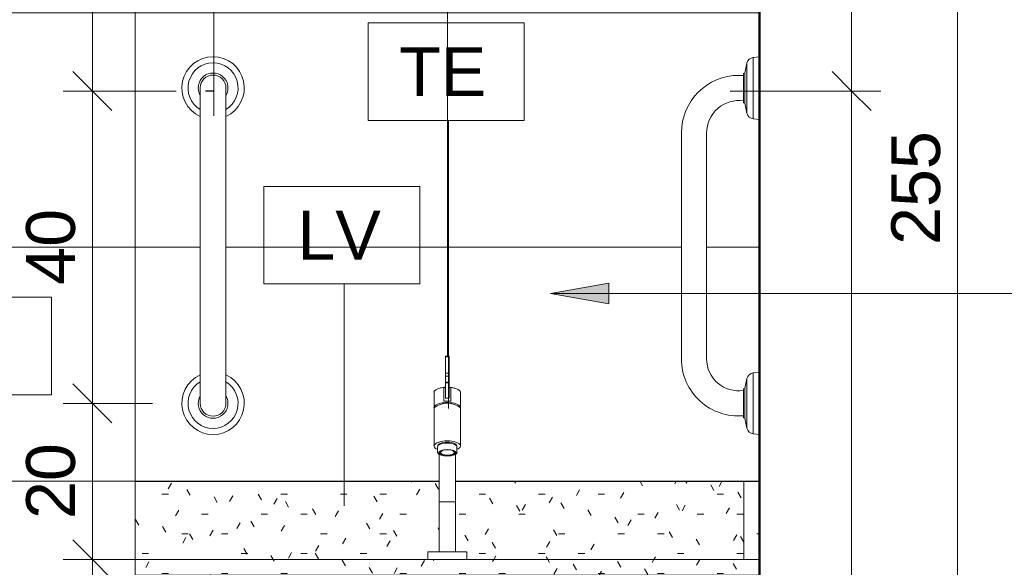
# Model space of a CAD drawing. Header units: metres. Extents: x -0.3 to 27.4, y -15.2 to 9.8.
# Tile 29 of 32: x 18 to 19.2, y 0.8 to 1.5. Entities that reach past the tile are written whole.
import ezdxf

# ---------------------------------------------------------------- set-up
doc = ezdxf.new("R2010")
doc.units = ezdxf.units.M
for name, color, linetype, lineweight in [('A-ANNO-DIMS', 7, 'Continuous', 9), ('A-ANNO-DIMS-25', 7, 'Continuous', 9), ('A-ANNO-KEYN', 7, 'Continuous', 9), ('A-WALL-PATT', 7, 'Continuous', 5), ('G-ANNO-TEXT', 7, 'Continuous', 9), ('I-WALL', 7, 'Continuous', 5), ('P-SANR-FIXT', 7, 'Continuous', 5), ('Q-CASE', 7, 'Continuous', 5)]:
    doc.layers.add(name, color=color, linetype=linetype, lineweight=lineweight)
doc.layers.add('A-DETL', color=7, linetype='Continuous', lineweight=5, true_color=0x00a600)
doc.styles.add('Arial_5', font='arial.ttf', dxfattribs={"height": 0.0625})
doc.dimstyles.new('Com_linha__ref__contínua__-_Cor_Vermelha_Arial_2_5mm', dxfattribs={"dimscale": 0.3048, "dimtxt": 0.063766, "dimasz": 0.164042, "dimexe": 0.123031, "dimexo": 0.123031, "dimgap": 0.012303, "dimtad": 1, "dimdec": 1, "dimlfac": 100, "dimrnd": 0.1, "dimdsep": 46, "dimtxsty": 'Arial_5', "dimblk1": 'OBLIQUE', "dimblk2": 'OBLIQUE', "dimsah": 1, "dimcen": 0.09, "dimdle": 0.123031, "dimazin": 0, "dimtfac": 1, "dimtdec": 4, "dimtix": 1, "dimtmove": 0, "dimatfit": 3, "dimfxl": 1, "dimtvp": 1, "dimtolj": 1, "dimtzin": 0, "dimarcsym": 2})
pattern_1 = [(0, (0, 0), (0.1016, 0.0254), [0.00838, -0.06782, 0.00838, -0.06782, -0.4064]), (0, (0, 0), (0.1016, 0.0254), [-0.1524, 0.00838, -0.14402, 0.00838, -0.06782, -0.1778]), (0, (0, 0), (0.1016, 0.0254), [-0.381, 0.00838, -0.04242, 0.00838, -0.11862]), (120, (0.0381, 0.0127), (-0.072797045, 0.07528818), [0.00838, -0.06782, 0.00838, -0.06782, -0.4064]), (120, (0.0381, 0.0127), (-0.072797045, 0.07528818), [-0.1524, 0.00838, -0.14402, 0.00838, -0.06782, -0.1778]), (120, (0.0381, 0.0127), (-0.072797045, 0.07528818), [-0.381, 0.00838, -0.04242, 0.00838, -0.11862]), (240, (0.0508, 0.0635), (-0.028802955, -0.10068818), [0.00838, -0.06782, 0.00838, -0.06782, -0.4064]), (240, (0.0508, 0.0635), (-0.028802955, -0.10068818), [-0.1524, 0.00838, -0.14402, 0.00838, -0.06782, -0.1778]), (240, (0.0508, 0.0635), (-0.028802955, -0.10068818), [-0.381, 0.00838, -0.04242, 0.00838, -0.11862])]

# ---------------------------------------------------------------- blocks, each defined once
blk = doc.blocks.new('TAMPO GRANITO2 - TAMPO GRANITO-2002902-5b')
at = {"layer": 'Q-CASE', "true_color": 0xc0c0c0}
h = blk.add_hatch(dxfattribs=at)
h.set_pattern_fill('FP_6', color=9, style=0, pattern_type=2)
h.set_pattern_definition(pattern_1)
h.paths.add_polyline_path([(13.315, 0.78), (13.69, 0.78), (13.69, 0.79), (13.7047, 0.79), (13.7047, 0.88), (13.315, 0.88)])
h.paths.add_polyline_path([(14.095, 0.78), (14.095, 0.88), (13.7254, 0.88), (13.7254, 0.79), (13.74, 0.79), (13.74, 0.78), (13.9455, 0.78)])
h = blk.add_hatch(dxfattribs=at)
h.set_pattern_fill('FP_6', color=9, style=0, pattern_type=2)
h.set_pattern_definition(pattern_1)
h.paths.add_polyline_path([(14.115, 0.78), (14.115, 0.88), (14.095, 0.88), (14.095, 0.78)])
h = blk.add_hatch(dxfattribs=at)
h.set_pattern_fill('FP_6', color=9, style=0, pattern_type=2)
h.set_pattern_definition(pattern_1)
h.paths.add_polyline_path([(13.9455, 0.76), (14.115, 0.76), (14.115, 0.78), (13.315, 0.78), (13.315, 0.76), (13.7755, 0.76)])
at = {"layer": 'Q-CASE'}
for p, q in [((13.315, 0.88), (13.7047, 0.88)), ((13.315, 0.78), (13.315, 0.88)), ((13.7254, 0.88), (14.095, 0.88)), ((14.095, 0.88), (14.115, 0.88)), ((14.095, 0.78), (14.095, 0.88)), ((13.315, 0.78), (14.115, 0.78)), ((13.315, 0.78), (13.315, 0.76)), ((14.115, 0.78), (14.095, 0.78)), ((14.115, 0.76), (13.315, 0.76))]:
    blk.add_line(p, q, dxfattribs=at)
blk = doc.blocks.new('TORNEIRA DE MESA PARA LAVATÓRIO COM ALAVANCA - 1196_C_LNK_Cromado CR10-2801303-5b')
at = {"layer": 'P-SANR-FIXT'}
for p, q in [((13.7173, 1.0405), (13.7128, 1.0405)), ((13.7128, 1.0405), (13.7128, 1.0014)), ((13.7173, 1.0397), (13.7128, 1.0397)), ((13.7173, 1.0014), (13.7173, 1.0405)), ((13.7128, 1.0188), (13.7173, 1.0188)), ((13.7173, 1.0146), (13.7128, 1.0146)), ((13.7106, 0.9827), (13.7106, 1.0003)), ((13.7128, 1.0073), (13.7173, 1.0073)), ((13.7173, 1.0063), (13.7128, 1.0063)), ((13.7128, 1.0063), (13.7128, 0.9868)), ((13.7173, 1.0063), (13.7173, 0.9868)), ((13.7195, 0.9827), (13.7195, 1.0003)), ((13.6981, 0.9938), (13.6981, 0.9255)), ((13.732, 0.9255), (13.732, 0.9938)), ((13.7025, 0.924), (13.7025, 0.9212)), ((13.7025, 0.9212), (13.7025, 0.9173)), ((13.7275, 0.924), (13.7275, 0.9212)), ((13.7275, 0.9173), (13.7275, 0.9212)), ((13.7047, 0.9145), (13.7047, 0.79)), ((13.7254, 0.79), (13.7254, 0.9145)), ((13.7047, 0.8538), (13.7254, 0.8538)), ((13.7047, 0.79), (13.69, 0.79)), ((13.69, 0.79), (13.69, 0.78)), ((13.7047, 0.79), (13.7254, 0.79)), ((13.74, 0.79), (13.7254, 0.79)), ((13.74, 0.78), (13.74, 0.79))]:
    blk.add_line(p, q, dxfattribs=at)
for centre, radius, start, end in [((13.715, 0.9519), 0.0282, 53.071, 126.9649), ((13.7047, 0.9229), 0.00719, 99.0038, 157.7907), ((13.7031, 0.9263), 0.00512, 188.6908, 263.3092), ((13.7061, 0.9237), 0.00355, 136, 175.8292), ((13.7054, 0.9254), 0.00257, 118.3437, 184.2288), ((13.7132, 0.9112), 0.0178, 83.9862, 122.7413), ((13.7132, 0.9066), 0.0253, 85.7486, 112.259), ((13.7142, 0.9092), 0.021, 87.6563, 118.3437), ((13.7169, 0.9066), 0.0253, 67.741, 94.2514), ((13.7159, 0.9092), 0.021, 61.6563, 92.3437), ((13.7169, 0.9112), 0.0178, 57.2587, 96.0138), ((13.7246, 0.9254), 0.00257, 355.7712, 61.6563), ((13.7254, 0.9229), 0.00719, 22.2093, 80.9962), ((13.724, 0.9237), 0.00355, 4.1708, 44), ((13.7269, 0.9263), 0.00512, 276.6908, 351.3092), ((13.7058, 0.9176), 0.00327, 185.2724, 250.7276), ((13.7147, 0.9383), 0.0257, 247.2015, 270.7985), ((13.7154, 0.9383), 0.0257, 269.2015, 292.7985), ((13.7243, 0.9176), 0.00327, 289.2724, 354.7276)]:
    blk.add_arc(centre, radius, start, end, dxfattribs=at)
for centre, major_axis, ratio, start_param, end_param in [((13.715, 0.9793), (0.02, 0), 0.374607, 1.458058, 1.683535), ((13.715, 0.9747), (0.017, 0), 0.372705, 6.242395, 9.467248), ((13.715, 0.9765), (0.017, 0), 0.374607, 1.305184, 1.836408)]:
    blk.add_ellipse(centre, major_axis=major_axis, ratio=ratio, start_param=start_param, end_param=end_param, dxfattribs=at)
for centre, major_axis, ratio in [((13.7151, 0.9168), (-0.0114, 0), 0.364981), ((13.715, 0.9168), (-0.0105, 0), 0.378827), ((13.7154, 0.9171), (-0.00898, 0), 0.382969)]:
    blk.add_ellipse(centre, major_axis=major_axis, ratio=ratio, dxfattribs=at)
for points, knots in [([(13.7106, 1.0003), (13.7087, 1.0001), (13.7052, 0.9995), (13.7017, 0.9982), (13.6997, 0.9969), (13.6986, 0.9959), (13.6981, 0.9949), (13.698, 0.9941), (13.6981, 0.9938)], [0, 0, 0, 0, 0.25, 0.5, 0.625, 0.75, 0.875, 1, 1, 1, 1]), ([(13.7128, 1.0014), (13.7128, 1.0013), (13.7128, 1.0012), (13.7126, 1.001), (13.7125, 1.0008), (13.7121, 1.0006), (13.7115, 1.0004), (13.7109, 1.0003), (13.7106, 1.0003)], [0, 0, 0, 0, 0.125, 0.25, 0.375, 0.5, 0.75, 1, 1, 1, 1]), ([(13.7195, 1.0003), (13.7189, 1.0004), (13.718, 1.0006), (13.7175, 1.001), (13.7173, 1.0012), (13.7173, 1.0013), (13.7173, 1.0014)], [0, 0, 0, 0, 0.5, 0.75, 0.875, 1, 1, 1, 1]), ([(13.732, 0.9938), (13.7321, 0.9941), (13.732, 0.9949), (13.7314, 0.9959), (13.7304, 0.9969), (13.7289, 0.9979), (13.727, 0.9987), (13.724, 0.9996), (13.7214, 1.0001), (13.7195, 1.0003)], [0, 0, 0, 0, 0.125, 0.25, 0.375, 0.5, 0.625, 0.75, 1, 1, 1, 1])]:
    blk.add_open_spline(points, degree=3, knots=knots, dxfattribs=at)
blk = doc.blocks.new('BARRA DE APOIO EM AÇO INOX 40cm - 2310_C_040_POL_Aço Inox Polido POL-2810958-5b')
at = {"layer": 'P-SANR-FIXT'}
for p, q in [((13.3985, 1.3476), (13.3985, 1.384)), ((13.4315, 1.3476), (13.4315, 1.384)), ((13.3985, 1.3476), (13.3985, 1.0164)), ((13.4315, 1.0164), (13.4315, 1.3476)), ((13.3985, 1.0164), (13.3985, 0.98)), ((13.4315, 1.0164), (13.4315, 0.98))]:
    blk.add_line(p, q, dxfattribs=at)
for centre, radius, start, end in [((13.415, 1.384), 0.04, 294.362, 245.638), ((13.415, 1.384), 0.0321, 300.8913, 239.1087), ((13.415, 1.384), 0.0191, 329.7544, 210.2456), ((13.415, 1.384), 0.0165, 360, 180), ((13.415, 0.98), 0.04, 114.362, 65.638), ((13.415, 0.98), 0.0321, 120.8913, 59.1087), ((13.415, 0.98), 0.0191, 149.7544, 30.2456), ((13.415, 0.98), 0.0165, 180, 0)]:
    blk.add_arc(centre, radius, start, end, dxfattribs=at)
blk = doc.blocks.new('BARRA DE APOIO EM AÇO INOX 40cm - 2310_C_040_POL_Aço Inox Polido POL-V4-5b')
at = {"layer": 'P-SANR-FIXT'}
for p, q in [((14.099, 1.4158), (14.0963, 1.4028)), ((14.099, 1.4158), (14.099, 1.3515)), ((14.115, 1.4237), (14.107, 1.423)), ((14.107, 1.3443), (14.107, 1.423)), ((14.0963, 1.4028), (14.0945, 1.4024)), ((14.0945, 1.4024), (14.0945, 1.3999)), ((14.0963, 1.3646), (14.0963, 1.4028)), ((14.0945, 1.3668), (14.0945, 1.3999)), ((14.0945, 1.3675), (14.0945, 1.3649)), ((14.0945, 1.3649), (14.0963, 1.3646)), ((14.0963, 1.3646), (14.099, 1.3515)), ((14.107, 1.3443), (14.115, 1.3437)), ((14.015, 1.3263), (14.015, 1.037)), ((14.0473, 1.037), (14.0473, 1.3263)), ((14.099, 1.0118), (14.0963, 0.9988)), ((14.099, 0.9482), (14.099, 1.0118)), ((14.115, 1.0197), (14.107, 1.019)), ((14.107, 1.019), (14.107, 0.941)), ((14.0963, 0.9988), (14.0945, 0.9984)), ((14.0945, 0.9984), (14.0945, 0.9965)), ((14.0963, 0.9988), (14.0963, 0.9606)), ((14.0945, 0.9965), (14.0945, 0.9634)), ((14.0945, 0.9641), (14.0945, 0.9616)), ((14.0945, 0.9616), (14.0963, 0.9612)), ((14.0963, 0.9612), (14.099, 0.9482)), ((14.107, 0.941), (14.115, 0.9403))]:
    blk.add_line(p, q, dxfattribs=at)
for centre, radius, start, end in [((14.1078, 1.414), 0.009, 95, 168.4393), ((14.0889, 1.3263), 0.0738, 90, 180), ((14.0889, 1.3263), 0.0738, 85.5871, 90), ((14.0889, 1.3263), 0.0416, 82.1447, 180), ((14.1078, 1.3533), 0.009, 191.5607, 265), ((14.0882, 1.037), 0.0732, 180, 274.9586), ((14.0882, 1.037), 0.0409, 180, 278.8929), ((14.1078, 1.01), 0.009, 95, 168.4393), ((14.1078, 0.95), 0.009, 191.5607, 265)]:
    blk.add_arc(centre, radius, start, end, dxfattribs=at)
blk = doc.blocks.new('Identificador de nota-chave - Número da nota-chave - Enquadrada-2426861-5b')
at = {"layer": 'A-ANNO-KEYN'}
for p, q in [((13.4799, 1.1329), (13.4799, 1.2579)), ((13.4799, 1.2579), (13.6799, 1.2579)), ((13.6799, 1.2579), (13.6799, 1.1329)), ((13.4799, 1.1329), (13.6799, 1.1329))]:
    blk.add_line(p, q, dxfattribs=at)
blk = doc.blocks.new('DIMBLOCK31-5b')
at = {"layer": 'A-ANNO-DIMS-25', "color": 242, "true_color": 0xbd2b2e, "transparency": 16777216}
for p, q in [((18.0466, 1.0175), (18.0466, 0.78)), ((18.0466, 0.98), (18.0216, 1.005)), ((18.0466, 0.98), (18.0091, 0.98)), ((18.0466, 0.98), (18.0716, 0.955)), ((18.0466, 0.98), (18.1238, 0.98)), ((18.0466, 0.78), (18.0216, 0.805)), ((18.0466, 0.78), (18.0091, 0.78)), ((18.0466, 0.78), (18.0716, 0.755)), ((18.0466, 0.78), (18.1402, 0.78))]:
    blk.add_line(p, q, dxfattribs=at)
at = {"layer": 'A-ANNO-DIMS-25', "color": 0, "transparency": 16777216, "insert": (17.9617, 0.8319), "char_height": 0.0625, "width": 0.115368, "attachment_point": 1, "rotation": 90, "line_spacing_factor": 0.941778, "style": 'Arial_5'}
blk.add_mtext('20', dxfattribs=at)
blk = doc.blocks.new('_Oblique')
at = {"color": 0, "linetype": 'ByBlock', "lineweight": -2}
blk.add_line((-0.5, -0.5), (0.5, 0.5), dxfattribs=at)
blk = doc.blocks.new('DIMBLOCK32-5b')
at = {"layer": 'A-ANNO-DIMS-25', "color": 242, "true_color": 0xbd2b2e, "transparency": 16777216}
for p, q in [((18.0466, 0.78), (18.0216, 0.805)), ((18.0466, 0.78), (18.0091, 0.78)), ((18.0466, 0.78), (18.0466, -0.0575)), ((18.0466, 0.78), (18.0716, 0.755)), ((18.0466, 0.78), (18.1402, 0.78)), ((18.0466, -0.02), (18.0216, 0.005)), ((18.0466, -0.02), (18.0445, -0.02)), ((18.0466, -0.02), (18.0716, -0.045)), ((18.0466, -0.02), (18.0841, -0.02))]:
    blk.add_line(p, q, dxfattribs=at)
at = {"layer": 'A-ANNO-DIMS-25', "color": 0, "transparency": 16777216, "insert": (17.9617, 0.3319), "char_height": 0.0625, "width": 0.115368, "attachment_point": 1, "rotation": 90, "line_spacing_factor": 0.941778, "style": 'Arial_5'}
blk.add_mtext('80', dxfattribs=at)
blk = doc.blocks.new('DIMBLOCK36-5b')
at = {"layer": 'A-ANNO-DIMS-25', "color": 242, "true_color": 0xbd2b2e, "transparency": 16777216}
for p, q in [((19.0193, 1.4175), (19.0193, -0.0575)), ((19.0193, 1.38), (18.9943, 1.405)), ((19.0193, 1.38), (18.9388, 1.38)), ((19.0193, 1.38), (19.0443, 1.355)), ((19.0193, 1.38), (19.0568, 1.38)), ((19.0193, -0.02), (18.9943, 0.005)), ((19.0193, -0.02), (18.9388, -0.02)), ((19.0193, -0.02), (19.0443, -0.045)), ((19.0193, -0.02), (19.0568, -0.02))]:
    blk.add_line(p, q, dxfattribs=at)
at = {"layer": 'A-ANNO-DIMS-25', "color": 0, "transparency": 16777216, "insert": (18.9344, 0.6079), "char_height": 0.0625, "width": 0.173052, "attachment_point": 1, "rotation": 90, "line_spacing_factor": 0.941778, "style": 'Arial_5'}
blk.add_mtext('140', dxfattribs=at)
blk = doc.blocks.new('DIMBLOCK37-5b')
at = {"layer": 'A-ANNO-DIMS-25', "color": 242, "true_color": 0xbd2b2e, "transparency": 16777216}
for p, q in [((19.155, 2.5675), (19.155, -0.0575)), ((19.155, 2.53), (19.13, 2.555)), ((19.155, 2.53), (18.8903, 2.53)), ((19.155, 2.53), (19.18, 2.505)), ((19.155, 2.53), (19.1925, 2.53)), ((19.155, -0.02), (19.13, 0.005)), ((19.155, -0.02), (18.8532, -0.02)), ((19.155, -0.02), (19.18, -0.045)), ((19.155, -0.02), (19.1925, -0.02))]:
    blk.add_line(p, q, dxfattribs=at)
at = {"layer": 'A-ANNO-DIMS-25', "color": 0, "transparency": 16777216, "insert": (19.0701, 1.1829), "char_height": 0.0625, "width": 0.173052, "attachment_point": 1, "rotation": 90, "line_spacing_factor": 0.941778, "style": 'Arial_5'}
blk.add_mtext('255', dxfattribs=at)
blk = doc.blocks.new('DIMBLOCK40-5b')
at = {"layer": 'A-ANNO-DIMS-25', "color": 242, "true_color": 0xbd2b2e, "transparency": 16777216}
for p, q in [((19.0193, 1.78), (18.9943, 1.805)), ((19.0193, 1.78), (18.9388, 1.78)), ((19.0193, 1.3425), (19.0193, 1.78)), ((19.0193, 1.78), (19.0443, 1.755)), ((19.0193, 1.78), (19.0568, 1.78)), ((19.0193, 1.38), (18.9943, 1.405)), ((19.0193, 1.38), (18.8638, 1.38)), ((19.0193, 1.38), (19.0443, 1.355)), ((19.0193, 1.38), (19.0568, 1.38))]:
    blk.add_line(p, q, dxfattribs=at)
at = {"layer": 'A-ANNO-DIMS-25', "color": 0, "transparency": 16777216, "insert": (18.9344, 1.5319), "char_height": 0.0625, "width": 0.115368, "attachment_point": 1, "rotation": 90, "line_spacing_factor": 0.941778, "style": 'Arial_5'}
blk.add_mtext('40', dxfattribs=at)
blk = doc.blocks.new('DIMBLOCK46-5b')
at = {"layer": 'A-ANNO-DIMS-25', "color": 242, "true_color": 0xbd2b2e, "transparency": 16777216}
for p, q in [((18.0466, 1.38), (18.0216, 1.405)), ((18.0466, 1.38), (18.0091, 1.38)), ((18.0466, 0.9425), (18.0466, 1.38)), ((18.0466, 1.38), (18.0716, 1.355)), ((18.0466, 1.38), (18.1538, 1.38)), ((18.0466, 0.98), (18.0216, 1.005)), ((18.0466, 0.98), (18.0091, 0.98)), ((18.0466, 0.98), (18.0716, 0.955)), ((18.0466, 0.98), (18.1238, 0.98))]:
    blk.add_line(p, q, dxfattribs=at)
at = {"layer": 'A-ANNO-DIMS-25', "color": 0, "transparency": 16777216, "insert": (17.9617, 1.1319), "char_height": 0.0625, "width": 0.115368, "attachment_point": 1, "rotation": 90, "line_spacing_factor": 0.941778, "style": 'Arial_5'}
blk.add_mtext('40', dxfattribs=at)
blk = doc.blocks.new('DIMBLOCK47-5b')
at = {"layer": 'A-ANNO-DIMS-25', "color": 242, "true_color": 0xbd2b2e, "transparency": 16777216}
for p, q in [((18.0466, 1.38), (18.0466, 1.8175)), ((18.0466, 1.78), (18.0216, 1.805)), ((18.0466, 1.78), (18.0091, 1.78)), ((18.0466, 1.78), (18.0716, 1.755)), ((18.0466, 1.78), (18.0488, 1.78)), ((18.0466, 1.38), (18.0216, 1.405)), ((18.0466, 1.38), (18.0091, 1.38)), ((18.0466, 1.38), (18.0716, 1.355)), ((18.0466, 1.38), (18.1538, 1.38))]:
    blk.add_line(p, q, dxfattribs=at)
at = {"layer": 'A-ANNO-DIMS-25', "color": 0, "transparency": 16777216, "insert": (17.9617, 1.5319), "char_height": 0.0625, "width": 0.115368, "attachment_point": 1, "rotation": 90, "line_spacing_factor": 0.941778, "style": 'Arial_5'}
blk.add_mtext('40', dxfattribs=at)

msp = doc.modelspace()

# ---------------------------------------------------------------- hatches: boundary and pattern name
at = {"layer": 'A-WALL-PATT', "true_color": 0x808080}
h = msp.add_hatch(dxfattribs=at)
h.set_pattern_fill('FP_7', color=8, style=0, pattern_type=2)
h.set_pattern_definition([(0, (16.10123, -0.02), (0, 0.3), []), (90, (16.10123, -0.02), (-0.4, 2e-17), [])])
h.paths.add_polyline_path([(18.9013, -0.02), (18.9013, 0.76), (18.8013, 0.76), (18.8013, 0.46), (18.7763, 0.46), (18.7763, 0.76), (18.2263, 0.76), (18.2263, 0.46), (18.2013, 0.46), (18.2013, 0.76), (18.1013, 0.76), (18.1013, 0.88), (18.4909, 0.88), (18.4909, 0.9145), (18.4897, 0.9153), (18.4892, 0.9159), (18.4888, 0.9173), (18.4888, 0.9212), (18.4875, 0.9215), (18.4863, 0.9222), (18.485, 0.9238), (18.4847, 0.9243), (18.4843, 0.9255), (18.4844, 0.9949), (18.4849, 0.9959), (18.486, 0.9969), (18.4875, 0.9979), (18.4916, 0.9994), (18.499, 1.0012), (18.499, 1.0014), (18.499, 1.0405), (18.5035, 1.0405), (18.5037, 1.001), (18.5045, 1.0006), (18.5057, 1.0003), (18.511, 0.9994), (18.5151, 0.9979), (18.5166, 0.9969), (18.5176, 0.9959), (18.5182, 0.9949), (18.5182, 0.9938), (18.5182, 0.9255), (18.5176, 0.9238), (18.5172, 0.9231), (18.5162, 0.9222), (18.5151, 0.9215), (18.5138, 0.9212), (18.5138, 0.9173), (18.5128, 0.9153), (18.5116, 0.9145), (18.5116, 0.88), (18.9013, 0.88), (18.9013, 0.9403), (18.8933, 0.941), (18.891, 0.9415), (18.889, 0.9426), (18.8873, 0.9441), (18.886, 0.946), (18.8852, 0.9482), (18.8826, 0.9612), (18.8808, 0.9616), (18.8808, 0.9641), (18.8635, 0.9646), (18.8468, 0.9692), (18.8317, 0.9776), (18.819, 0.9893), (18.8093, 1.0036), (18.8033, 1.0198), (18.8013, 1.037), (18.8013, 1.3263), (18.8039, 1.3458), (18.8112, 1.3632), (18.8229, 1.3785), (18.8382, 1.3903), (18.856, 1.3976), (18.8751, 1.4002), (18.8808, 1.4002), (18.8808, 1.4024), (18.8826, 1.4028), (18.8852, 1.4158), (18.886, 1.418), (18.8873, 1.4199), (18.889, 1.4214), (18.891, 1.4225), (18.8933, 1.423), (18.9013, 1.4237), (18.9013, 1.78), (16.6878, 1.78), (16.6878, 1.1191), (16.6916, 1.1186), (16.7013, 1.1146), (16.7096, 1.1083), (16.7159, 1.1), (16.7199, 1.0904), (16.7213, 1.08), (16.7199, 1.0696), (16.7159, 1.06), (16.7096, 1.0517), (16.7013, 1.0454), (16.6916, 1.0414), (16.6878, 1.0409), (16.6878, 0.9365), (16.6858, 0.9218), (16.6802, 0.9081), (16.6711, 0.8963), (16.6594, 0.8873), (16.6457, 0.8816), (16.631, 0.8797), (16.6163, 0.8816), (16.6026, 0.8873), (16.5909, 0.8963), (16.5818, 0.9081), (16.5762, 0.9218), (16.5742, 0.9365), (16.5742, 1.3773), (16.5724, 1.3776), (16.5718, 1.379), (16.5656, 1.3793), (16.5648, 1.3801), (16.5652, 1.4027), (16.5659, 1.4036), (16.5699, 1.4047), (16.5699, 1.4091), (16.5691, 1.4102), (16.5688, 1.4119), (16.5678, 1.4138), (16.5668, 1.415), (16.5648, 1.4162), (16.5637, 1.4166), (16.5623, 1.4168), (16.5613, 1.4178), (16.5613, 1.4192), (16.5565, 1.4192), (16.5554, 1.4202), (16.5554, 1.4302), (16.5565, 1.4312), (16.5613, 1.4312), (16.5613, 1.4327), (16.5618, 1.4335), (16.5627, 1.4337), (16.5639, 1.4339), (16.5656, 1.4346), (16.567, 1.4358), (16.5678, 1.4368), (16.5686, 1.439), (16.5687, 1.4399), (16.5687, 1.4469), (16.5698, 1.4479), (16.5698, 1.4494), (16.5686, 1.4503), (16.5686, 1.5623), (16.5638, 1.5653), (16.5599, 1.5692), (16.557, 1.5738), (16.5551, 1.5789), (16.5545, 1.5863), (16.5545, 1.6058), (16.555, 1.6094), (16.557, 1.614), (16.5601, 1.6181), (16.5644, 1.6215), (16.5694, 1.6241), (16.5751, 1.6258), (16.5811, 1.6263), (16.5871, 1.6258), (16.5928, 1.6243), (16.5979, 1.6218), (16.6022, 1.6184), (16.6054, 1.6143), (16.6074, 1.6098), (16.6082, 1.605), (16.6083, 1.5842), (16.6077, 1.5789), (16.6058, 1.5737), (16.6028, 1.5691), (16.5988, 1.5652), (16.594, 1.5621), (16.5938, 1.4502), (16.5928, 1.4494), (16.5928, 1.4479), (16.5938, 1.4469), (16.5941, 1.4383), (16.5948, 1.4368), (16.5958, 1.4355), (16.5971, 1.4345), (16.5987, 1.4339), (16.6003, 1.4337), (16.6013, 1.4326), (16.6013, 1.4312), (16.6062, 1.4311), (16.6071, 1.4302), (16.6071, 1.4202), (16.6061, 1.4192), (16.6012, 1.4192), (16.601, 1.4177), (16.6002, 1.4168), (16.5985, 1.4166), (16.597, 1.4159), (16.5956, 1.4148), (16.5945, 1.4135), (16.5938, 1.4119), (16.5934, 1.4102), (16.5927, 1.4091), (16.5927, 1.4047), (16.5967, 1.4036), (16.5974, 1.4027), (16.5977, 1.38), (16.5967, 1.379), (16.5908, 1.379), (16.5907, 1.378), (16.5898, 1.3775), (16.5882, 1.3773), (16.5882, 0.9365), (16.5897, 0.9254), (16.594, 0.9151), (16.6008, 0.9062), (16.6096, 0.8994), (16.6199, 0.8951), (16.631, 0.8937), (16.6421, 0.8951), (16.6524, 0.8994), (16.6612, 0.9062), (16.668, 0.9151), (16.6723, 0.9254), (16.6738, 0.9365), (16.6738, 1.041), (16.6709, 1.0414), (16.6613, 1.0454), (16.653, 1.0517), (16.6466, 1.06), (16.6426, 1.0696), (16.6413, 1.08), (16.6426, 1.0904), (16.6466, 1.1), (16.653, 1.1083), (16.6613, 1.1146), (16.6709, 1.1186), (16.6738, 1.119), (16.6738, 1.78), (16.1813, 1.78), (16.1813, -0.02), (16.62, -0.02), (16.62, -0.017), (16.6207, -0.0156), (16.622, -0.015), (16.7405, -0.015), (16.7419, -0.0156), (16.7425, -0.017), (16.7425, -0.02), (17.4112, -0.02), (17.4094, -0.0193), (17.4086, -0.0181), (17.4084, -0.0167), (17.41, 0.0007), (17.4106, 0.0026), (17.4112, 0.0035), (17.4208, 0.0994), (17.4297, 0.1955), (17.4294, 0.2112), (17.4259, 0.2264), (17.4192, 0.2406), (17.4098, 0.253), (17.3873, 0.279), (17.3669, 0.3066), (17.3511, 0.3323), (17.3379, 0.3592), (17.3273, 0.3872), (17.3192, 0.4171), (17.3196, 0.4185), (17.3207, 0.4196), (17.3222, 0.42), (17.3273, 0.4202), (17.3265, 0.4203), (17.3236, 0.4217), (17.3217, 0.4234), (17.3205, 0.425), (17.3195, 0.4274), (17.3191, 0.43), (17.3195, 0.4326), (17.3205, 0.435), (17.3221, 0.4371), (17.3241, 0.4386), (17.3265, 0.4396), (17.3291, 0.44), (17.3418, 0.44), (17.3283, 0.5926), (17.3191, 0.7521), (17.3248, 0.755), (17.3182, 0.7552), (17.3178, 0.7555), (17.3171, 0.7572), (17.3175, 0.7617), (17.3189, 0.7666), (17.3213, 0.7715), (17.3252, 0.7761), (17.33, 0.7797), (17.3355, 0.7819), (17.3415, 0.7828), (17.4094, 0.7844), (17.5014, 0.785), (17.5415, 0.7849), (17.5932, 0.7844), (17.6611, 0.7828), (17.667, 0.7819), (17.6725, 0.7797), (17.6778, 0.7756), (17.6812, 0.7715), (17.6839, 0.7662), (17.685, 0.7617), (17.6855, 0.7572), (17.6844, 0.7552), (17.6835, 0.755), (17.6778, 0.755), (17.6836, 0.7521), (17.6742, 0.5925), (17.6607, 0.44), (17.6742, 0.4399), (17.6758, 0.4396), (17.6782, 0.4386), (17.6803, 0.4371), (17.6819, 0.435), (17.6829, 0.4326), (17.6832, 0.43), (17.6826, 0.4268), (17.6819, 0.425), (17.6803, 0.4229), (17.6782, 0.4213), (17.6752, 0.4203), (17.6752, 0.42), (17.6811, 0.4199), (17.6818, 0.4196), (17.683, 0.4185), (17.6834, 0.4171), (17.6833, 0.4163), (17.6742, 0.3845), (17.6646, 0.3592), (17.6514, 0.3323), (17.6356, 0.3066), (17.6177, 0.282), (17.6241, 0.2647), (17.6309, 0.25), (17.638, 0.2375), (17.6471, 0.225), (17.6527, 0.2181), (17.6601, 0.2104), (17.6785, 0.1933), (17.6805, 0.1915), (17.6862, 0.1854), (17.6914, 0.1784), (17.6951, 0.1712), (17.6983, 0.1611), (17.7004, 0.1596), (17.7024, 0.1569), (17.7037, 0.1538), (17.7042, 0.1505), (17.7037, 0.1471), (17.7019, 0.1434), (17.6997, 0.1408), (17.6977, 0.1393), (17.6946, 0.138), (17.6903, 0.1377), (17.6879, 0.138), (17.6842, 0.1398), (17.6816, 0.1421), (17.6801, 0.144), (17.6788, 0.1471), (17.6784, 0.1505), (17.6788, 0.1538), (17.6806, 0.1575), (17.6822, 0.1596), (17.6814, 0.1629), (17.6794, 0.1695), (17.6757, 0.1764), (17.6711, 0.1825), (17.6658, 0.188), (17.6454, 0.2068), (17.638, 0.2148), (17.6335, 0.2202), (17.6265, 0.2302), (17.6201, 0.2411), (17.6138, 0.2545), (17.6079, 0.2702), (17.6077, 0.2702), (17.5914, 0.2512), (17.5833, 0.2406), (17.5767, 0.2264), (17.5732, 0.2112), (17.5729, 0.1955), (17.5821, 0.0955), (17.5914, 0.0035), (17.5919, 0.0026), (17.5925, 0.0007), (17.5942, -0.0174), (17.5936, -0.0187), (17.5925, -0.0196), (17.5914, -0.02), (18.5617, -0.02)])
h.paths.add_polyline_path([(18.9013, -0.07), (18.9018, -0.07), (18.9018, -0.02), (18.9013, -0.02), (18.9013, -0.04)])
h.paths.add_polyline_path([(17.7929, 0.2376), (17.7895, 0.238), (17.7858, 0.2398), (17.7832, 0.2421), (17.7817, 0.244), (17.7804, 0.2471), (17.78, 0.2504), (17.7804, 0.2538), (17.7822, 0.2575), (17.7838, 0.2595), (17.7864, 0.2616), (17.7895, 0.2629), (17.7929, 0.2633), (17.7962, 0.2629), (17.7999, 0.2611), (17.802, 0.2595), (17.804, 0.2569), (17.8053, 0.2538), (17.8057, 0.2504), (17.8053, 0.2471), (17.8035, 0.2434), (17.8012, 0.2408), (17.7993, 0.2393), (17.7962, 0.238)])
h.paths.add_polyline_path([(18.5013, 0.4708), (18.4937, 0.4718), (18.4867, 0.4747), (18.4806, 0.4794), (18.476, 0.4854), (18.4731, 0.4924), (18.4721, 0.5), (18.4731, 0.5076), (18.476, 0.5146), (18.4806, 0.5206), (18.4836, 0.5229), (18.4816, 0.525), (18.4866, 0.53), (18.4816, 0.535), (18.4866, 0.54), (18.4816, 0.545), (18.4866, 0.55), (18.4816, 0.555), (18.4866, 0.56), (18.4816, 0.565), (18.4866, 0.57), (18.4816, 0.575), (18.4866, 0.58), (18.4816, 0.585), (18.4866, 0.59), (18.4816, 0.595), (18.4866, 0.6), (18.4816, 0.605), (18.4866, 0.61), (18.4711, 0.6102), (18.4701, 0.6118), (18.4688, 0.6228), (18.4682, 0.6239), (18.4674, 0.6249), (18.4663, 0.6256), (18.4651, 0.6261), (18.4429, 0.629), (18.4205, 0.6345), (18.4159, 0.6276), (18.4123, 0.6198), (18.4101, 0.6107), (18.4101, 0.609), (18.4105, 0.6118), (18.4133, 0.609), (18.4152, 0.6056), (18.4161, 0.6009), (18.4159, 0.597), (18.4151, 0.5943), (18.4131, 0.5908), (18.4105, 0.5881), (18.4069, 0.5861), (18.4029, 0.5851), (18.3992, 0.5852), (18.3957, 0.5861), (18.3917, 0.5886), (18.3896, 0.5905), (18.3876, 0.5938), (18.3865, 0.5975), (18.3865, 0.6022), (18.3872, 0.6052), (18.389, 0.6086), (18.3918, 0.6115), (18.3948, 0.6136), (18.3963, 0.6198), (18.3999, 0.6276), (18.4045, 0.6345), (18.4086, 0.6394), (18.4007, 0.6424), (18.3811, 0.6527), (18.3628, 0.6654), (18.3461, 0.6801), (18.3313, 0.6966), (18.3185, 0.7148), (18.3081, 0.7343), (18.2999, 0.7551), (18.7026, 0.7551), (18.6944, 0.7343), (18.684, 0.7148), (18.6713, 0.6966), (18.6564, 0.6801), (18.6398, 0.6654), (18.6215, 0.6527), (18.6018, 0.6424), (18.5794, 0.634), (18.5597, 0.629), (18.5363, 0.6256), (18.5352, 0.6249), (18.5341, 0.6235), (18.5338, 0.6228), (18.5333, 0.62), (18.5325, 0.6118), (18.531, 0.6101), (18.5305, 0.61), (18.516, 0.61), (18.521, 0.605), (18.516, 0.6), (18.521, 0.595), (18.516, 0.59), (18.521, 0.585), (18.516, 0.58), (18.521, 0.575), (18.516, 0.57), (18.521, 0.565), (18.516, 0.56), (18.521, 0.555), (18.516, 0.55), (18.521, 0.545), (18.516, 0.54), (18.521, 0.535), (18.516, 0.53), (18.521, 0.525), (18.5189, 0.5229), (18.5219, 0.5206), (18.5266, 0.5146), (18.5295, 0.5076), (18.5305, 0.5), (18.5295, 0.4924), (18.5266, 0.4854), (18.5219, 0.4794), (18.5158, 0.4747), (18.5088, 0.4718)])
h.paths.add_polyline_path([(17.8563, 0.53), (17.8563, 0.78), (17.9463, 0.78), (17.9463, 0.53), (17.8816, 0.53)])
h.paths.add_polyline_path([(17.0313, 0.6764), (17.0219, 0.6778), (17.0138, 0.6814), (17.0069, 0.687), (17.0021, 0.6933), (16.9987, 0.7014), (16.9975, 0.7102), (16.9987, 0.7189), (17.0024, 0.7274), (17.0035, 0.7289), (16.9991, 0.7334), (16.9874, 0.7251), (16.9745, 0.719), (16.9607, 0.7153), (16.9463, 0.714), (16.3406, 0.714), (16.3398, 0.7126), (16.335, 0.7063), (16.3271, 0.7006), (16.3193, 0.6976), (16.3113, 0.6965), (16.302, 0.6979), (16.2939, 0.7015), (16.2874, 0.7067), (16.282, 0.714), (16.2789, 0.7223), (16.2779, 0.73), (16.2792, 0.7391), (16.2828, 0.7474), (16.2877, 0.7537), (16.2956, 0.7594), (16.3027, 0.7623), (16.3113, 0.7635), (16.3207, 0.7621), (16.3288, 0.7585), (16.335, 0.7537), (16.3413, 0.746), (16.9474, 0.7461), (16.9566, 0.7471), (16.9654, 0.7498), (16.9744, 0.7549), (16.9817, 0.7611), (16.9869, 0.7678), (16.9919, 0.7769), (16.9945, 0.7861), (16.9947, 0.7871), (16.9954, 0.795), (16.9955, 1.4007), (16.9941, 1.4015), (16.9878, 1.4063), (16.982, 1.4143), (16.9791, 1.4213), (16.978, 1.43), (16.9794, 1.4393), (16.983, 1.4474), (16.9878, 1.4537), (16.9955, 1.4593), (17.0038, 1.4625), (17.0114, 1.4635), (17.0208, 1.4621), (17.0288, 1.4585), (17.0351, 1.4537), (17.0409, 1.4457), (17.0438, 1.4387), (17.0449, 1.43), (17.0435, 1.4207), (17.0399, 1.4126), (17.0351, 1.4063), (17.0274, 1.4003), (17.0274, 1.22), (17.0274, 0.795), (17.0262, 0.7822), (17.0252, 0.7761), (17.0223, 0.7678), (17.0185, 0.7581), (17.0124, 0.7486), (17.008, 0.7423), (17.0127, 0.7381), (17.0148, 0.7395), (17.0225, 0.7428), (17.0313, 0.7439), (17.0407, 0.7425), (17.0488, 0.7389), (17.0557, 0.7333), (17.0605, 0.727), (17.0639, 0.7189), (17.065, 0.7102), (17.0636, 0.7008), (17.0602, 0.6929), (17.0543, 0.6857), (17.0481, 0.6809), (17.04, 0.6776), (17.0313, 0.6764)])
h.paths.add_polyline_path([(17.5215, 0.7852), (17.4733, 0.7854), (17.4733, 0.7862), (17.4796, 0.7891), (17.4811, 0.7894), (17.481, 0.7962), (17.4662, 0.7962), (17.4663, 0.7976), (17.467, 0.7985), (17.4681, 0.7989), (17.4839, 0.8029), (17.5001, 0.8042), (17.501, 0.8037), (17.5012, 0.7891), (17.5016, 0.7894), (17.5016, 0.7894), (17.5016, 0.8037), (17.5025, 0.8042), (17.5187, 0.8029), (17.5356, 0.7985), (17.5363, 0.7976), (17.5363, 0.7962), (17.5216, 0.7962), (17.5216, 0.7891), (17.523, 0.7891), (17.5293, 0.7862), (17.5293, 0.7852), (17.5216, 0.7852)])
h.paths.add_polyline_path([(17.1028, 0.8303), (17.0926, 0.8304), (17.0828, 0.8332), (17.074, 0.8384), (17.0668, 0.8456), (17.0617, 0.8545), (17.0591, 0.8644), (17.0591, 0.8746), (17.0617, 0.8845), (17.0668, 0.8934), (17.074, 0.9006), (17.0828, 0.9058), (17.0926, 0.9086), (17.1028, 0.9087), (17.1128, 0.9063), (17.1217, 0.9013), (17.1291, 0.8942), (17.1344, 0.8855), (17.7642, 0.8855), (17.7695, 0.8942), (17.7768, 0.9013), (17.7858, 0.9063), (17.7957, 0.9087), (17.8059, 0.9086), (17.8158, 0.9058), (17.8246, 0.9006), (17.8317, 0.8934), (17.8368, 0.8845), (17.8394, 0.8746), (17.8394, 0.8644), (17.8368, 0.8545), (17.8317, 0.8456), (17.8246, 0.8384), (17.8158, 0.8332), (17.8059, 0.8304), (17.7951, 0.8304), (17.7858, 0.8327), (17.7768, 0.8377), (17.7695, 0.8448), (17.7642, 0.8535), (17.1344, 0.8535), (17.1291, 0.8448), (17.1217, 0.8377), (17.1128, 0.8327), (17.1034, 0.8304)])
h.paths.add_polyline_path([(18.1961, 0.9403), (18.1861, 0.943), (18.1772, 0.9481), (18.1698, 0.9553), (18.1645, 0.9642), (18.1617, 0.9741), (18.1615, 0.9844), (18.164, 0.9944), (18.1689, 1.0035), (18.176, 1.011), (18.1848, 1.0164), (18.1848, 1.3476), (18.176, 1.353), (18.1689, 1.3605), (18.164, 1.3696), (18.1615, 1.3796), (18.1617, 1.3899), (18.1645, 1.3998), (18.1698, 1.4087), (18.1772, 1.4159), (18.1861, 1.421), (18.1961, 1.4237), (18.2064, 1.4237), (18.2164, 1.421), (18.2254, 1.4159), (18.2327, 1.4087), (18.238, 1.3998), (18.2408, 1.3899), (18.2408, 1.3788), (18.2386, 1.3696), (18.2336, 1.3605), (18.2265, 1.353), (18.2178, 1.3476), (18.2178, 1.0164), (18.2265, 1.011), (18.2336, 1.0035), (18.2386, 0.9944), (18.241, 0.9844), (18.2408, 0.9741), (18.238, 0.9642), (18.2327, 0.9553), (18.2254, 0.9481), (18.2164, 0.943), (18.2064, 0.9403)])
h.paths.add_polyline_path([(18.8707, 0.9962), (18.8808, 0.9967), (18.8808, 0.9984), (18.8826, 0.9988), (18.8852, 1.0118), (18.886, 1.014), (18.8873, 1.0159), (18.889, 1.0174), (18.891, 1.0185), (18.8933, 1.019), (18.9013, 1.0197), (18.9013, 1.3437), (18.8933, 1.3443), (18.891, 1.3448), (18.889, 1.3459), (18.8873, 1.3474), (18.886, 1.3493), (18.8852, 1.3515), (18.8826, 1.3646), (18.8808, 1.3649), (18.8808, 1.3675), (18.87, 1.3675), (18.8608, 1.3654), (18.8518, 1.3608), (18.8442, 1.3541), (18.8382, 1.3454), (18.8348, 1.3364), (18.8335, 1.3263), (18.8335, 1.037), (18.8348, 1.027), (18.8384, 1.0176), (18.8442, 1.0094), (18.8519, 1.0028), (18.8609, 0.9984), (18.8692, 0.9965)])
at = {"layer": 'G-ANNO-TEXT'}
msp.add_hatch(color=256, dxfattribs=at).paths.add_polyline_path([(18.6334, 1.1206), (18.7084, 1.1074), (18.7084, 1.1339)])
at = {"layer": 'I-WALL', "true_color": 0xf4f4f4}
msp.add_hatch(color=7, dxfattribs=at).paths.add_polyline_path([(18.9018, -0.02), (18.9018, 1.78), (18.9013, 1.78), (18.9013, -0.02)])

# ---------------------------------------------------------------- linework, layer by layer
at = {"layer": 'A-ANNO-KEYN'}
for p, q in [((18.2021, 1.3481), (18.2021, 1.5449)), ((18.503, 0.9732), (18.503, 1.3424)), ((18.3693, 0.8489), (18.3693, 1.1329))]:
    msp.add_line(p, q, dxfattribs=at)
at = {"layer": 'A-DETL', "color": 7, "lineweight": 25}
msp.add_line((18.2013, 1.38), (18.1913, 1.38), dxfattribs=at)
at = {"layer": 'A-DETL', "color": 7}
msp.add_line((18.8763, 1.38), (18.8963, 1.38), dxfattribs=at)
at = {"layer": 'G-ANNO-TEXT'}
for p, q in [((18.7084, 1.1339), (18.6334, 1.1206)), ((18.7084, 1.1074), (18.7084, 1.1339)), ((18.6334, 1.1206), (18.7084, 1.1074)), ((18.6334, 1.1206), (19.1765, 1.1206)), ((19.1765, 1.1206), (19.8082, 1.1206))]:
    msp.add_line(p, q, dxfattribs=at)
at = {"layer": 'I-WALL', "lineweight": 50}
msp.add_line((18.9013, 2.53), (18.9013, -0.02), dxfattribs=at)

# ---------------------------------------------------------------- block references
at = {"layer": 'A-ANNO-KEYN'}
for p in [(4.92, 0.2095), (4.7862, 0), (4.3144, -0.142)]:
    msp.add_blockref('Identificador de nota-chave - Número da nota-chave - Enquadrada-2426861-5b', p, dxfattribs=at)
at = {"layer": 'P-SANR-FIXT'}
for name in ['BARRA DE APOIO EM AÇO INOX 40cm - 2310_C_040_POL_Aço Inox Polido POL-2810958-5b', 'BARRA DE APOIO EM AÇO INOX 40cm - 2310_C_040_POL_Aço Inox Polido POL-V4-5b', 'TORNEIRA DE MESA PARA LAVATÓRIO COM ALAVANCA - 1196_C_LNK_Cromado CR10-2801303-5b']:
    msp.add_blockref(name, (4.7862, 0), dxfattribs=at)
at = {"layer": 'Q-CASE'}
msp.add_blockref('TAMPO GRANITO2 - TAMPO GRANITO-2002902-5b', (4.7862, 0), dxfattribs=at)

# ---------------------------------------------------------------- texts
at = {"layer": 'A-ANNO-KEYN', "char_height": 0.0625, "attachment_point": 1, "style": 'Arial_5'}
for s, insert, width in [('TE', (18.4396, 1.4361), 0.136287), ('LV', (18.3093, 1.2266), 0.12827)]:
    msp.add_mtext(s, dxfattribs=dict(at, insert=insert, width=width))

# ---------------------------------------------------------------- dimensions: what is measured, and where the dimension line sits
at = {"layer": 'A-ANNO-DIMS', "color": 242, "true_color": 0xbd2b2e}
for base, p1, p2, override, picture, middle in [((19.155, -0.02), (18.8528, 2.53), (18.8157, -0.02), {"dimpost": '<>', "dimfxl": 2.55027}, 'DIMBLOCK37-5b', (19.1193, 1.255)), ((18.0466, 1.78), (18.1913, 1.38), (18.0113, 1.78), {"dimpost": '<>', "dimfxl": 0.438634}, 'DIMBLOCK47-5b', (18.011, 1.58)), ((19.0193, 1.78), (18.8263, 1.38), (18.9013, 1.78), {"dimpost": '<>', "dimfxl": 0.406961}, 'DIMBLOCK40-5b', (18.9837, 1.58)), ((19.0193, -0.02), (18.8963, 1.38), (18.9013, -0.02), {"dimpost": '<>', "dimfxl": 1.400009}, 'DIMBLOCK36-5b', (18.9837, 0.68)), ((18.0466, 1.38), (18.1613, 0.98), (18.1913, 1.38), {"dimpost": '<>', "dimfxl": 0.401123}, 'DIMBLOCK46-5b', (18.011, 1.18)), ((18.0466, 0.78), (18.1613, 0.98), (18.1777, 0.78), {"dimpost": '<>', "dimfxl": 0.200674}, 'DIMBLOCK31-5b', (18.011, 0.88)), ((18.0466, -0.02), (18.1777, 0.78), (18.082, -0.02), {"dimpost": '<>', "dimfxl": 0.805707}, 'DIMBLOCK32-5b', (18.011, 0.38))]:
    dim = msp.add_linear_dim(base=base, p1=p1, p2=p2, angle=90, dimstyle='Com_linha__ref__contínua__-_Cor_Vermelha_Arial_2_5mm', override=override, dxfattribs=at)
    dim.commit()
    dim.dimension.update_dxf_attribs({"geometry": picture, "text_midpoint": middle})

doc.saveas('drawing.dxf')
